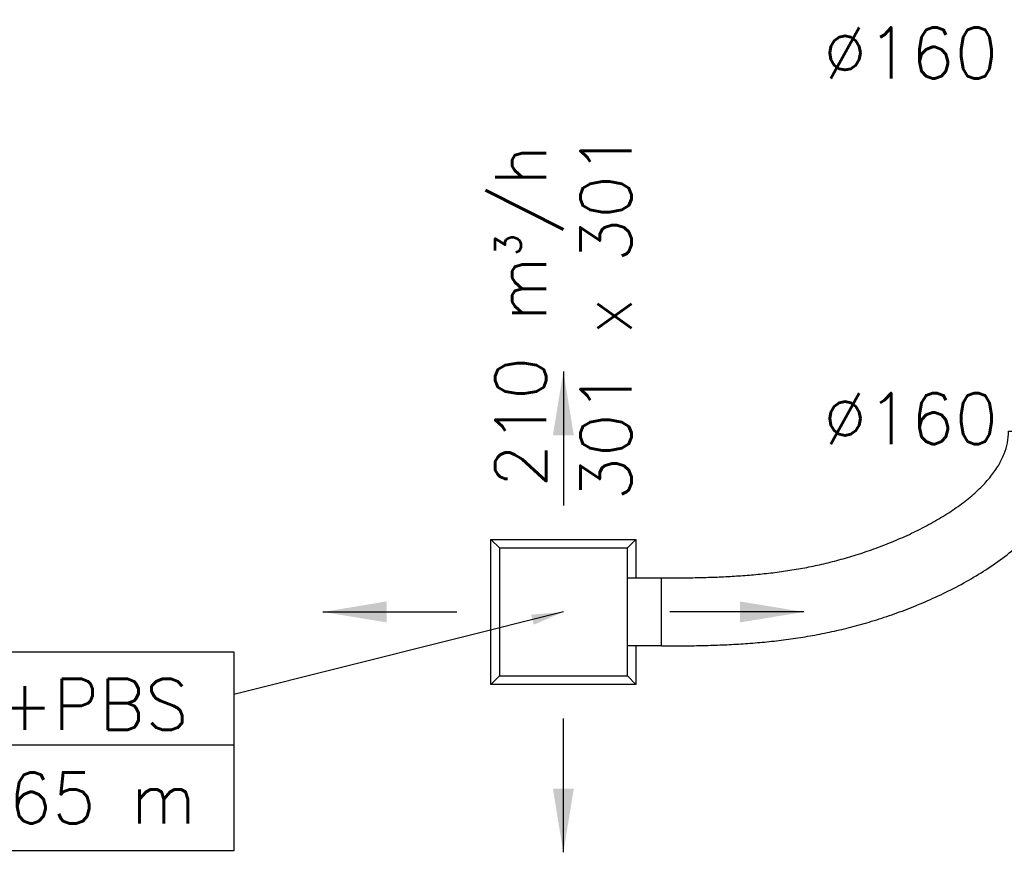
# Model space of a CAD drawing. Header units: millimetres. Extents: x 295542 to 440356, y 17772 to 133669.
# Tile 24 of 73: x 309979 to 312294, y 45262 to 47221. Entities that reach past the tile are written whole.
import ezdxf

# ---------------------------------------------------------------- set-up
doc = ezdxf.new("R2010")
doc.units = ezdxf.units.MM
for name, color, linetype in [('FLUID-N3', 7, 'Continuous'), ('FLUID-N3-120-ARRGR', 7, 'Continuous'), ('FLUID-N3-120-DIM', 7, 'Continuous'), ('FLUID-N3-120-INF', 7, 'Continuous')]:
    doc.layers.add(name, color=color, linetype=linetype)
doc.styles.add('FDBES', font='simplex.shx')
doc.linetypes.add('ZIGZAG', pattern='A,0.0001,-0.2,[131,ltypeshp.shx,S=0.2,R=0,X=-0.2,Y=0],-0.4,[131,ltypeshp.shx,S=0.2,R=180,X=0.2,Y=0],-0.2', length=0.8001)
doc.dimstyles.new('FDBES', dxfattribs={"dimscale": 50, "dimtxt": 4, "dimasz": 2.5, "dimexe": 0.8, "dimexo": 2, "dimgap": 1, "dimtad": 1, "dimdsep": 46, "dimtxsty": 'FDBES', "dimcen": 2.5, "dimclrd": 4, "dimclre": 5, "dimadec": 0, "dimazin": 0, "dimtfac": 1, "dimtmove": 0, "dimatfit": 3, "dimfxl": 1, "dimarcsym": 0})

# ---------------------------------------------------------------- blocks, each defined once
blk = doc.blocks.new('*U288')
at = {"color": 0, "linetype": 'ByBlock', "lineweight": -2}
for p, q in [((-170.5, 170.5), (-150.5, 150.5)), ((-170.5, 170.5), (-170.5, -170.5)), ((170.5, 170.5), (-170.5, 170.5)), ((170.5, 170.5), (150.5, 150.5)), ((170.5, -170.5), (170.5, 170.5)), ((-150.5, 150.5), (150.5, 150.5)), ((-150.5, 150.5), (-150.5, -150.5)), ((150.5, 150.5), (150.5, -150.5)), ((-170.5, -170.5), (-150.5, -150.5)), ((150.5, -150.5), (-150.5, -150.5)), ((-80, -150.5), (-80, -230.5)), ((80, -230.5), (80, -150.5)), ((150.5, -150.5), (170.5, -170.5)), ((-170.5, -170.5), (-80, -170.5)), ((80, -170.5), (170.5, -170.5)), ((80, -230.5), (-80, -230.5))]:
    blk.add_line(p, q, dxfattribs=at)
blk = doc.blocks.new('*U289')
at = {"color": 160, "linetype": 'Continuous', "lineweight": -2}
for p, q in [((-80, 0), (79.9, 0)), ((79.9, 0), (80, 0)), ((-896.3, -505), (-896.3, -345))]:
    blk.add_line(p, q, dxfattribs=at)
at = {"color": 160, "linetype": 'ZIGZAG', "lineweight": -2, "ltscale": 50}
for points, knots in [([(-896.3, -345), (-882.1, -345), (-853.9, -344.9), (-812, -344.3), (-770.7, -343.2), (-729.8, -341.2), (-689.4, -338.4), (-649.2, -334.6), (-609.1, -329.5), (-569.1, -323.1), (-529, -315.1), (-488.7, -305.5), (-447.9, -294), (-406.6, -280.6), (-365, -265.1), (-323.4, -247.5), (-282.7, -227.9), (-243.7, -206.4), (-207.3, -183.3), (-174.4, -158.8), (-145.6, -133.3), (-121.7, -107.1), (-103, -80.6), (-89.8, -54.1), (-81.5, -27.2), (-80.5, -9.1), (-80, 0)], [0, 0, 0, 0, 4.2585, 8.448703, 12.580852, 16.666462, 20.718548, 24.751872, 28.783093, 32.830856, 36.915786, 41.060357, 45.288713, 49.626329, 54.091977, 58.636438, 63.183283, 67.659041, 71.993136, 76.119478, 79.979688, 83.529692, 86.751965, 89.675623, 92.401354, 95.11579, 95.11579, 95.11579, 95.11579]), ([(-896.3, -505), (-881.7, -505), (-852.4, -504.9), (-808.4, -504.3), (-764.5, -503.1), (-720.3, -501), (-675.9, -497.9), (-631.3, -493.6), (-586.2, -487.9), (-540.8, -480.6), (-494.8, -471.5), (-448.4, -460.4), (-401.4, -447.2), (-353.8, -431.7), (-305.7, -413.7), (-257.2, -393.2), (-209, -370), (-161.7, -343.9), (-115.9, -314.8), (-72.5, -282.5), (-32.1, -246.4), (4.4, -206.3), (35.7, -161.6), (60.2, -111.9), (76.8, -57.5), (78.9, -19.3), (80, 0)], [0, 0, 0, 0, 4.393056, 8.783517, 13.181638, 17.597857, 22.042949, 26.528155, 31.065279, 35.666812, 40.34605, 45.117197, 49.995477, 54.9972, 60.14123, 65.421634, 70.791672, 76.208311, 81.637503, 87.05743, 92.461935, 97.863476, 103.293504, 108.797529, 114.424346, 120.217236, 120.217236, 120.217236, 120.217236])]:
    blk.add_open_spline(points, degree=3, knots=knots, dxfattribs=at)
blk = doc.blocks.new('*U47')
at = {"color": 5}
blk.add_leader([(-31.5, 0), (0, 0)], dimstyle='FDBES', override={"dimscale": 6, "dimclrd": 5}, dxfattribs=at)
blk.add_leader([(-31.5, 0), (0, 0)], dimstyle='FDBES', override={"dimscale": 6, "dimclrd": 5}, dxfattribs=at)
blk.add_leader([(-31.5, 0), (0, 0)], dimstyle='FDBES', override={"dimscale": 6, "dimclrd": 5}, dxfattribs=at)
blk.add_leader([(-31.5, 0), (0, 0)], dimstyle='FDBES', override={"dimscale": 6, "dimclrd": 5}, dxfattribs=at)
blk.add_leader([(-31.5, 0), (0, 0)], dimstyle='FDBES', override={"dimscale": 6, "dimclrd": 5}, dxfattribs=at)
blk.add_leader([(-31.5, 0), (0, 0)], dimstyle='FDBES', override={"dimscale": 6, "dimclrd": 5}, dxfattribs=at)
blk.add_leader([(-31.5, 0), (0, 0)], dimstyle='FDBES', override={"dimscale": 6, "dimclrd": 5}, dxfattribs=at)
blk.add_leader([(-31.5, 0), (0, 0)], dimstyle='FDBES', override={"dimscale": 6, "dimclrd": 5}, dxfattribs=at)
blk = doc.blocks.new('*U48')
at = {"color": 5}
blk.add_leader([(31.5, 0), (0, 0)], dimstyle='FDBES', override={"dimscale": 6, "dimclrd": 5}, dxfattribs=at)
blk.add_leader([(31.5, 0), (0, 0)], dimstyle='FDBES', override={"dimscale": 6, "dimclrd": 5}, dxfattribs=at)
blk.add_leader([(31.5, 0), (0, 0)], dimstyle='FDBES', override={"dimscale": 6, "dimclrd": 5}, dxfattribs=at)
blk.add_leader([(31.5, 0), (0, 0)], dimstyle='FDBES', override={"dimscale": 6, "dimclrd": 5}, dxfattribs=at)
blk.add_leader([(31.5, 0), (0, 0)], dimstyle='FDBES', override={"dimscale": 6, "dimclrd": 5}, dxfattribs=at)
blk.add_leader([(31.5, 0), (0, 0)], dimstyle='FDBES', override={"dimscale": 6, "dimclrd": 5}, dxfattribs=at)
blk.add_leader([(31.5, 0), (0, 0)], dimstyle='FDBES', override={"dimscale": 6, "dimclrd": 5}, dxfattribs=at)
blk.add_leader([(31.5, 0), (0, 0)], dimstyle='FDBES', override={"dimscale": 6, "dimclrd": 5}, dxfattribs=at)
blk = doc.blocks.new('*U49')
at = {"color": 5}
blk.add_leader([(0, -31.5), (0, 0)], dimstyle='FDBES', override={"dimscale": 6, "dimclrd": 5}, dxfattribs=at)
blk.add_leader([(0, -31.5), (0, 0)], dimstyle='FDBES', override={"dimscale": 6, "dimclrd": 5}, dxfattribs=at)
blk.add_leader([(0, -31.5), (0, 0)], dimstyle='FDBES', override={"dimscale": 6, "dimclrd": 5}, dxfattribs=at)
blk.add_leader([(0, -31.5), (0, 0)], dimstyle='FDBES', override={"dimscale": 6, "dimclrd": 5}, dxfattribs=at)
blk.add_leader([(0, -31.5), (0, 0)], dimstyle='FDBES', override={"dimscale": 6, "dimclrd": 5}, dxfattribs=at)
blk.add_leader([(0, -31.5), (0, 0)], dimstyle='FDBES', override={"dimscale": 6, "dimclrd": 5}, dxfattribs=at)
blk.add_leader([(0, -31.5), (0, 0)], dimstyle='FDBES', override={"dimscale": 6, "dimclrd": 5}, dxfattribs=at)
blk.add_leader([(0, -31.5), (0, 0)], dimstyle='FDBES', override={"dimscale": 6, "dimclrd": 5}, dxfattribs=at)
blk = doc.blocks.new('*U50')
at = {"color": 5}
blk.add_leader([(0, 31.5), (0, 0)], dimstyle='FDBES', override={"dimscale": 6, "dimclrd": 5}, dxfattribs=at)
blk.add_leader([(0, 31.5), (0, 0)], dimstyle='FDBES', override={"dimscale": 6, "dimclrd": 5}, dxfattribs=at)
blk.add_leader([(0, 31.5), (0, 0)], dimstyle='FDBES', override={"dimscale": 6, "dimclrd": 5}, dxfattribs=at)
blk.add_leader([(0, 31.5), (0, 0)], dimstyle='FDBES', override={"dimscale": 6, "dimclrd": 5}, dxfattribs=at)
blk.add_leader([(0, 31.5), (0, 0)], dimstyle='FDBES', override={"dimscale": 6, "dimclrd": 5}, dxfattribs=at)
blk.add_leader([(0, 31.5), (0, 0)], dimstyle='FDBES', override={"dimscale": 6, "dimclrd": 5}, dxfattribs=at)
blk.add_leader([(0, 31.5), (0, 0)], dimstyle='FDBES', override={"dimscale": 6, "dimclrd": 5}, dxfattribs=at)
blk.add_leader([(0, 31.5), (0, 0)], dimstyle='FDBES', override={"dimscale": 6, "dimclrd": 5}, dxfattribs=at)
blk = doc.blocks.new('*U552')
at = {"color": 5, "lineweight": -2}
blk.add_line((-77.49, -31.37), (-184, -31.37), dxfattribs=at)
blk.add_line((-77.49, -31.37), (-184, -31.37), dxfattribs=at)
blk.add_lwpolyline([(-184, -9.37), (-77.49, -9.37), (-77.49, -56.17), (-184, -56.17)], close=True, dxfattribs=at)
blk.add_lwpolyline([(-184, -9.37), (-77.49, -9.37), (-77.49, -56.17), (-184, -56.17)], close=True, dxfattribs=at)
at = {"color": 3, "insert": (-130.75, -32.77), "char_height": 12, "attachment_point": 5, "line_spacing_factor": 1.1, "style": 'FDBES'}
blk.add_mtext('RD1*+PBS\\PSK 2.65 m', dxfattribs=at)
blk.add_mtext('RD1*+PBS\\PSK 2.65 m', dxfattribs=at)
at = {"color": 5}
blk.add_leader([(0, 0), (-77.49, -19.42)], dimstyle='FDBES', override={"dimscale": 3, "dimclrd": 5}, dxfattribs=at)
blk.add_leader([(0, 0), (-77.49, -19.42)], dimstyle='FDBES', override={"dimscale": 3, "dimclrd": 5}, dxfattribs=at)

msp = doc.modelspace()

# ---------------------------------------------------------------- block references
at = {"layer": 'FLUID-N3', "color": 160, "linetype": 'Continuous'}
msp.add_blockref('*U289', (312384.271, 46252.724, 2883.004), dxfattribs=at)
at = {"layer": 'FLUID-N3', "color": 160, "linetype": 'Continuous', "extrusion": (3.44509e-16, 6.12323e-17, -1), "rotation": 270}
msp.add_blockref('*U288', (-311257.465, 45827.736, -2717), dxfattribs=at)
at = {"layer": 'FLUID-N3-120-ARRGR', "xscale": 10, "yscale": 10, "zscale": 10, "rotation": 270}
for name, p in [('*U47', (311257.465, 46078.236, 2692)), ('*U49', (311006.965, 45827.736, 2692)), ('*U50', (311507.965, 45827.736, 2692)), ('*U48', (311257.465, 45577.236, 2692))]:
    msp.add_blockref(name, p, dxfattribs=at)
at = {"layer": 'FLUID-N3-120-INF', "linetype": 'ByBlock', "xscale": 10, "yscale": 10, "zscale": 10}
msp.add_blockref('*U552', (311257.465, 45827.736, 2717), dxfattribs=at)

# ---------------------------------------------------------------- texts
at = {"layer": 'FLUID-N3-120-ARRGR', "color": 3, "insert": (311257.465, 46523.95, 2692), "char_height": 120, "attachment_point": 5, "rotation": 90, "style": 'FDBES'}
msp.add_mtext('210 m{\\A2;\\H0.5x;3}/h\\P301 x 301', dxfattribs=at)
at = {"layer": 'FLUID-N3-120-DIM', "color": 3, "char_height": 120, "attachment_point": 5, "style": 'FDBES'}
for insert in [(312074.271, 47142.724, 2883.004), (312074.271, 46282.724, 2883.004)]:
    msp.add_mtext('∅160\\P', dxfattribs=dict(at, insert=insert))

doc.saveas('drawing.dxf')
